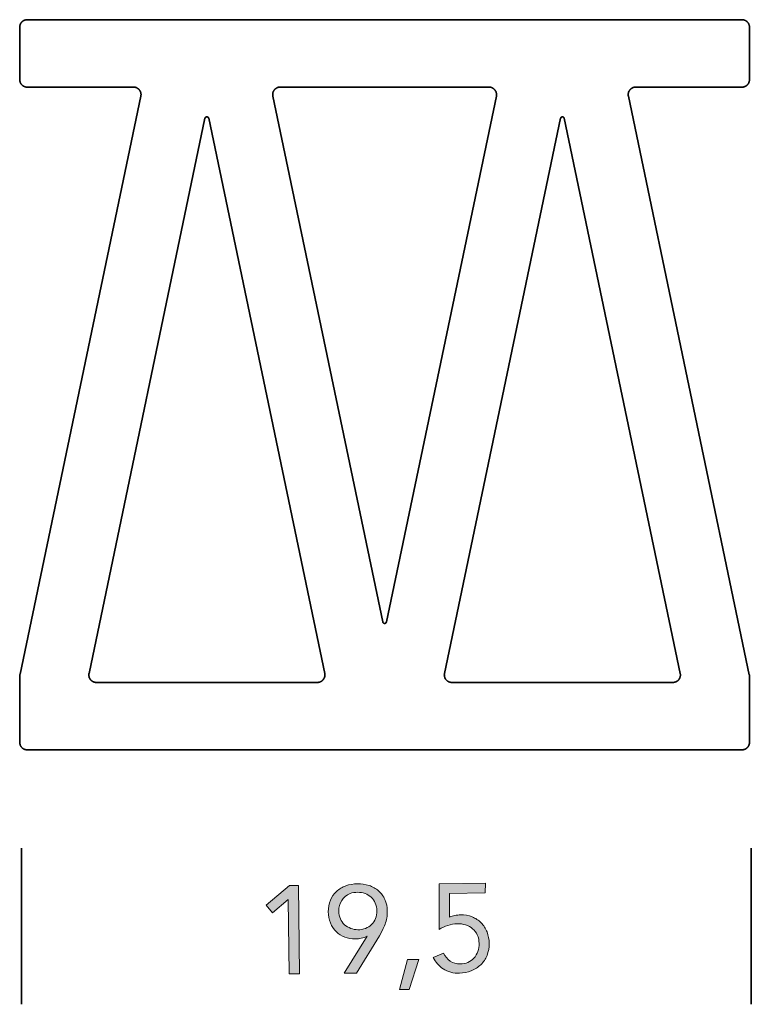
# Model space of a CAD drawing. Header units: centimetres. Extents: x 6.3 to 31.6, y 0.8 to 10.8.
# Tile 1 of 8: x 6.3 to 9.6, y 3 to 7.5. Entities that reach past the tile are written whole.
import ezdxf

# ---------------------------------------------------------------- set-up
doc = ezdxf.new("R2010")
doc.units = ezdxf.units.CM
doc.header["$MEASUREMENT"] = 0
doc.layers.add('Capa 1', color=7, linetype='Continuous', lineweight=0)

msp = doc.modelspace()

# ---------------------------------------------------------------- hatches: boundary and pattern name
at = {"layer": 'Capa 1', "true_color": 0x000000, "transparency": 33554687}
h = msp.add_hatch(color=18, dxfattribs=at)
h.dxf.hatch_style = 2
edge = h.paths.add_edge_path()
edge.add_spline(control_points=[(7.5466, 3.1182), (7.5466, 3.1182), (7.4994, 3.1182), (7.4994, 3.1182), (7.4994, 3.1182), (7.4944, 3.4565), (7.4944, 3.4565), (7.4944, 3.4565), (7.4944, 3.4565), (7.4944, 3.4565), (7.4944, 3.4565), (7.4239, 3.3951), (7.4239, 3.3951), (7.4239, 3.3951), (7.3953, 3.4304), (7.3953, 3.4304), (7.3953, 3.4304), (7.5011, 3.519), (7.5011, 3.519), (7.5011, 3.519), (7.5424, 3.519), (7.5424, 3.519), (7.5424, 3.519), (7.5466, 3.1182), (7.5466, 3.1182)], knot_values=[0, 0, 0, 0, 1, 1, 1, 2, 2, 2, 3, 3, 3, 4, 4, 4, 5, 5, 5, 6, 6, 6, 7, 7, 7, 8, 8, 8, 8], degree=3, periodic=0)
h = msp.add_hatch(color=18, dxfattribs=at)
h.dxf.hatch_style = 2
edge = h.paths.add_edge_path()
edge.add_spline(control_points=[(7.8116, 3.3186), (7.8236, 3.3183), (7.8356, 3.3205), (7.8468, 3.3249), (7.8568, 3.3289), (7.8659, 3.3347), (7.8736, 3.3422), (7.8814, 3.3498), (7.8876, 3.3589), (7.8916, 3.369), (7.8963, 3.3802), (7.8985, 3.3922), (7.898, 3.4043), (7.8982, 3.4164), (7.8958, 3.4285), (7.8909, 3.4396), (7.8865, 3.4497), (7.88, 3.4588), (7.8719, 3.4664), (7.8639, 3.4737), (7.8545, 3.4793), (7.8444, 3.483), (7.8225, 3.4907), (7.7985, 3.4907), (7.7766, 3.483), (7.7442, 3.4701), (7.7236, 3.4381), (7.7255, 3.4033), (7.7253, 3.3911), (7.7277, 3.3791), (7.7325, 3.368), (7.7371, 3.3581), (7.7434, 3.3491), (7.7512, 3.3415), (7.7594, 3.3343), (7.7689, 3.3287), (7.7791, 3.3249), (7.7895, 3.321), (7.8005, 3.3188), (7.8116, 3.3186)], knot_values=[0, 0, 0, 0, 1, 1, 1, 2, 2, 2, 3, 3, 3, 4, 4, 4, 5, 5, 5, 6, 6, 6, 7, 7, 7, 8, 8, 8, 9, 9, 9, 10, 10, 10, 11, 11, 11, 12, 12, 12, 13, 13, 13, 13], degree=3, periodic=0)
edge = h.paths.add_edge_path()
edge.add_spline(control_points=[(7.8535, 3.2893), (7.8535, 3.2893), (7.8535, 3.2893), (7.8535, 3.2893), (7.8454, 3.2848), (7.8366, 3.2816), (7.8274, 3.2798), (7.8185, 3.2781), (7.8094, 3.2771), (7.8003, 3.2766), (7.7838, 3.2763), (7.7673, 3.2792), (7.7519, 3.2851), (7.7373, 3.2905), (7.7241, 3.299), (7.7131, 3.3101), (7.7021, 3.3214), (7.6933, 3.3347), (7.6874, 3.3493), (7.6809, 3.3655), (7.6775, 3.3829), (7.6775, 3.4004), (7.6769, 3.4184), (7.6801, 3.4364), (7.687, 3.453), (7.6932, 3.468), (7.7026, 3.4815), (7.7145, 3.4925), (7.7269, 3.5036), (7.7412, 3.5123), (7.7569, 3.5179), (7.791, 3.5301), (7.8282, 3.5307), (7.8627, 3.5197), (7.8785, 3.5144), (7.8931, 3.5061), (7.9057, 3.4953), (7.9181, 3.4846), (7.9279, 3.4714), (7.9347, 3.4565), (7.9418, 3.4399), (7.9455, 3.422), (7.9456, 3.404), (7.9457, 3.3932), (7.9449, 3.3825), (7.9431, 3.3719), (7.9415, 3.3623), (7.939, 3.3528), (7.9357, 3.3436), (7.9323, 3.3346), (7.9283, 3.3257), (7.9237, 3.3172), (7.9237, 3.3172), (7.9093, 3.2911), (7.9093, 3.2911), (7.9093, 3.2911), (7.8056, 3.121), (7.8056, 3.121), (7.8056, 3.121), (7.7502, 3.121), (7.7502, 3.121), (7.7502, 3.121), (7.8535, 3.2893), (7.8535, 3.2893)], knot_values=[0, 0, 0, 0, 1, 1, 1, 2, 2, 2, 3, 3, 3, 4, 4, 4, 5, 5, 5, 6, 6, 6, 7, 7, 7, 8, 8, 8, 9, 9, 9, 10, 10, 10, 11, 11, 11, 12, 12, 12, 13, 13, 13, 14, 14, 14, 15, 15, 15, 16, 16, 16, 17, 17, 17, 18, 18, 18, 19, 19, 19, 20, 20, 20, 21, 21, 21, 21], degree=3, periodic=0)
h = msp.add_hatch(color=18, dxfattribs=at)
h.dxf.hatch_style = 2
edge = h.paths.add_edge_path()
edge.add_spline(control_points=[(8.3905, 3.4862), (8.3905, 3.4862), (8.2275, 3.4837), (8.2275, 3.4837), (8.2275, 3.4837), (8.2275, 3.3757), (8.2275, 3.3757), (8.2354, 3.3797), (8.2438, 3.3825), (8.2525, 3.3838), (8.2613, 3.3852), (8.2701, 3.386), (8.279, 3.3863), (8.2968, 3.3867), (8.3146, 3.3836), (8.3312, 3.3771), (8.3466, 3.371), (8.3605, 3.3618), (8.3721, 3.35), (8.3836, 3.3381), (8.3926, 3.3241), (8.3986, 3.3087), (8.405, 3.292), (8.4083, 3.2744), (8.4085, 3.2565), (8.4088, 3.2378), (8.4054, 3.2192), (8.3986, 3.2018), (8.3922, 3.186), (8.3825, 3.1717), (8.3704, 3.1598), (8.3579, 3.148), (8.3433, 3.1386), (8.3273, 3.1323), (8.31, 3.1255), (8.2916, 3.1219), (8.273, 3.1217), (8.247, 3.1202), (8.2212, 3.1268), (8.1993, 3.1408), (8.18, 3.154), (8.1644, 3.172), (8.1541, 3.193), (8.1541, 3.193), (8.201, 3.2117), (8.201, 3.2117), (8.2079, 3.1975), (8.2184, 3.1854), (8.2314, 3.1764), (8.2447, 3.1674), (8.2605, 3.1628), (8.2765, 3.1634), (8.2887, 3.1631), (8.3007, 3.1655), (8.3118, 3.1704), (8.322, 3.1747), (8.3311, 3.1811), (8.3386, 3.1891), (8.3551, 3.2076), (8.3637, 3.2318), (8.3626, 3.2565), (8.3628, 3.2699), (8.3601, 3.2831), (8.3545, 3.2953), (8.3496, 3.3061), (8.3423, 3.3158), (8.3333, 3.3235), (8.324, 3.3313), (8.3132, 3.3371), (8.3016, 3.3405), (8.289, 3.3444), (8.2759, 3.3463), (8.2628, 3.3461), (8.2485, 3.3457), (8.2343, 3.343), (8.2208, 3.3383), (8.2071, 3.3337), (8.194, 3.3275), (8.1816, 3.32), (8.1816, 3.32), (8.1816, 3.5278), (8.1816, 3.5278), (8.1816, 3.5278), (8.3912, 3.5306), (8.3912, 3.5306), (8.3912, 3.5306), (8.3905, 3.4862), (8.3905, 3.4862)], knot_values=[0, 0, 0, 0, 1, 1, 1, 2, 2, 2, 3, 3, 3, 4, 4, 4, 5, 5, 5, 6, 6, 6, 7, 7, 7, 8, 8, 8, 9, 9, 9, 10, 10, 10, 11, 11, 11, 12, 12, 12, 13, 13, 13, 14, 14, 14, 15, 15, 15, 16, 16, 16, 17, 17, 17, 18, 18, 18, 19, 19, 19, 20, 20, 20, 21, 21, 21, 22, 22, 22, 23, 23, 23, 24, 24, 24, 25, 25, 25, 26, 26, 26, 27, 27, 27, 28, 28, 28, 29, 29, 29, 29], degree=3, periodic=0)
h = msp.add_hatch(color=18, dxfattribs=at)
h.dxf.hatch_style = 2
edge = h.paths.add_edge_path()
edge.add_spline(control_points=[(8.0451, 3.0477), (8.0451, 3.0477), (8.0017, 3.0477), (8.0017, 3.0477), (8.0017, 3.0477), (8.037, 3.1835), (8.037, 3.1835), (8.037, 3.1835), (8.0885, 3.1835), (8.0885, 3.1835), (8.0885, 3.1835), (8.0451, 3.0477), (8.0451, 3.0477)], knot_values=[0, 0, 0, 0, 1, 1, 1, 2, 2, 2, 3, 3, 3, 4, 4, 4, 4], degree=3, periodic=0)

# ---------------------------------------------------------------- linework, layer by layer
at = {"layer": 'Capa 1', "color": 250, "lineweight": 35, "true_color": 0x2e2e2d}
for p, q in [((6.3091, 7.4524), (9.5575, 7.4524)), ((6.2749, 7.1801), (6.2749, 7.4182)), ((9.5913, 7.4182), (9.5913, 7.1801)), ((6.792, 7.1462), (6.3091, 7.1462)), ((8.4078, 7.1462), (7.4588, 7.1462)), ((9.5575, 7.1462), (9.0745, 7.1462)), ((6.2763, 4.4789), (6.8255, 7.1053)), ((7.4253, 7.1053), (7.9248, 4.7166)), ((7.9417, 4.7166), (8.4413, 7.1053)), ((9.041, 7.1053), (9.5906, 4.4771)), ((7.1169, 7.0044), (6.5899, 4.4831)), ((7.6609, 4.4831), (7.1339, 7.0044)), ((8.7327, 7.0044), (8.2056, 4.4831)), ((9.2766, 4.4831), (8.7496, 7.0044)), ((6.2749, 4.1698), (6.2749, 4.4683)), ((6.6231, 4.4422), (7.6278, 4.4422)), ((8.2388, 4.4422), (9.2435, 4.4422)), ((9.5913, 4.4701), (9.5913, 4.1698)), ((9.5575, 4.136), (6.3091, 4.136)), ((6.2837, 3.689), (6.2837, 2.9799)), ((9.5998, 3.689), (9.5998, 2.9799))]:
    msp.add_line(p, q, dxfattribs=at)
for points in [[(6.2752, 7.4182), (6.2752, 7.4189), (6.2752, 7.42), (6.2752, 7.4207), (6.2752, 7.4214), (6.2752, 7.4221), (6.2752, 7.4228), (6.2756, 7.4239), (6.2756, 7.4246), (6.2759, 7.4253), (6.2759, 7.426), (6.2763, 7.427), (6.2763, 7.4277), (6.2766, 7.4284), (6.277, 7.4292), (6.277, 7.4299), (6.2773, 7.4309), (6.2777, 7.4316), (6.278, 7.4323), (6.2784, 7.433), (6.2787, 7.4341), (6.2791, 7.4348), (6.2798, 7.4355), (6.2802, 7.4362), (6.2805, 7.4369), (6.2812, 7.4376), (6.2816, 7.4383), (6.2819, 7.439), (6.2826, 7.4397), (6.2833, 7.4404), (6.2837, 7.4411), (6.2844, 7.4419), (6.2851, 7.4426), (6.2858, 7.4429), (6.2861, 7.4436), (6.2869, 7.4443), (6.2876, 7.4447), (6.2883, 7.4454), (6.289, 7.4457), (6.2897, 7.4464), (6.2904, 7.4468), (6.2911, 7.4471), (6.2918, 7.4478), (6.2929, 7.4482), (6.2936, 7.4486), (6.2943, 7.4489), (6.295, 7.4493), (6.2957, 7.4496), (6.2964, 7.45), (6.2974, 7.4503), (6.2981, 7.4507), (6.2988, 7.4507), (6.2996, 7.451), (6.3006, 7.4514), (6.3013, 7.4514), (6.302, 7.4517), (6.3027, 7.4517), (6.3038, 7.4517), (6.3045, 7.4521), (6.3052, 7.4521), (6.3059, 7.4521), (6.3066, 7.4524), (6.3077, 7.4524), (6.3084, 7.4524), (6.3091, 7.4524)], [(9.5575, 7.4524), (9.5582, 7.4524), (9.5589, 7.4524), (9.5599, 7.4524), (9.5606, 7.4521), (9.5613, 7.4521), (9.562, 7.4521), (9.5627, 7.4517), (9.5638, 7.4517), (9.5645, 7.4517), (9.5652, 7.4514), (9.5659, 7.4514), (9.567, 7.451), (9.5677, 7.4507), (9.5684, 7.4507), (9.5691, 7.4503), (9.5698, 7.45), (9.5709, 7.4496), (9.5716, 7.4493), (9.5723, 7.4489), (9.573, 7.4486), (9.5737, 7.4482), (9.5747, 7.4478), (9.5754, 7.4471), (9.5762, 7.4468), (9.5769, 7.4464), (9.5776, 7.4457), (9.5783, 7.4454), (9.579, 7.4447), (9.5797, 7.4443), (9.5804, 7.4436), (9.5807, 7.4429), (9.5814, 7.4426), (9.5821, 7.4419), (9.5829, 7.4411), (9.5832, 7.4404), (9.5839, 7.4397), (9.5843, 7.439), (9.585, 7.4383), (9.5853, 7.4376), (9.586, 7.4369), (9.5864, 7.4362), (9.5867, 7.4355), (9.5871, 7.4348), (9.5878, 7.4341), (9.5881, 7.433), (9.5885, 7.4323), (9.5889, 7.4316), (9.5892, 7.4309), (9.5892, 7.4299), (9.5896, 7.4292), (9.5899, 7.4284), (9.5903, 7.4277), (9.5903, 7.427), (9.5906, 7.426), (9.5906, 7.4253), (9.591, 7.4246), (9.591, 7.4239), (9.5913, 7.4228), (9.5913, 7.4221), (9.5913, 7.4214), (9.5913, 7.4207), (9.5913, 7.42), (9.5913, 7.4189), (9.5913, 7.4182)], [(6.3091, 7.1462), (6.3084, 7.1462), (6.3077, 7.1462), (6.3066, 7.1462), (6.3059, 7.1462), (6.3052, 7.1466), (6.3045, 7.1466), (6.3038, 7.1466), (6.3027, 7.1466), (6.302, 7.1469), (6.3013, 7.1469), (6.3006, 7.1473), (6.2996, 7.1476), (6.2988, 7.1476), (6.2981, 7.148), (6.2974, 7.1483), (6.2964, 7.1487), (6.2957, 7.149), (6.295, 7.1494), (6.2943, 7.1498), (6.2936, 7.1501), (6.2929, 7.1505), (6.2918, 7.1508), (6.2911, 7.1512), (6.2904, 7.1519), (6.2897, 7.1522), (6.289, 7.1526), (6.2883, 7.1533), (6.2876, 7.1536), (6.2869, 7.1543), (6.2861, 7.155), (6.2858, 7.1554), (6.2851, 7.1561), (6.2844, 7.1568), (6.2837, 7.1575), (6.2833, 7.1582), (6.2826, 7.1589), (6.2819, 7.1593), (6.2816, 7.1603), (6.2812, 7.1607), (6.2805, 7.1617), (6.2802, 7.1625), (6.2798, 7.1632), (6.2791, 7.1639), (6.2787, 7.1646), (6.2784, 7.1653), (6.278, 7.166), (6.2777, 7.167), (6.2773, 7.1677), (6.277, 7.1684), (6.277, 7.1692), (6.2766, 7.1702), (6.2763, 7.1709), (6.2763, 7.1716), (6.2759, 7.1723), (6.2759, 7.1734), (6.2756, 7.1741), (6.2756, 7.1748), (6.2752, 7.1755), (6.2752, 7.1762), (6.2752, 7.1773), (6.2752, 7.178), (6.2752, 7.1787), (6.2752, 7.1794), (6.2752, 7.1801)], [(9.5913, 7.1801), (9.5913, 7.1794), (9.5913, 7.1787), (9.5913, 7.178), (9.5913, 7.1773), (9.5913, 7.1762), (9.5913, 7.1755), (9.591, 7.1748), (9.591, 7.1741), (9.5906, 7.1734), (9.5906, 7.1723), (9.5903, 7.1716), (9.5903, 7.1709), (9.5899, 7.1702), (9.5896, 7.1692), (9.5892, 7.1684), (9.5892, 7.1677), (9.5889, 7.167), (9.5885, 7.166), (9.5881, 7.1653), (9.5878, 7.1646), (9.5871, 7.1639), (9.5867, 7.1632), (9.5864, 7.1625), (9.586, 7.1617), (9.5853, 7.1607), (9.585, 7.1603), (9.5843, 7.1593), (9.5839, 7.1589), (9.5832, 7.1582), (9.5829, 7.1575), (9.5821, 7.1568), (9.5814, 7.1561), (9.5807, 7.1554), (9.5804, 7.155), (9.5797, 7.1543), (9.579, 7.1536), (9.5783, 7.1533), (9.5776, 7.1526), (9.5769, 7.1522), (9.5762, 7.1519), (9.5754, 7.1512), (9.5747, 7.1508), (9.5737, 7.1505), (9.573, 7.1501), (9.5723, 7.1498), (9.5716, 7.1494), (9.5709, 7.149), (9.5698, 7.1487), (9.5691, 7.1483), (9.5684, 7.148), (9.5677, 7.1476), (9.567, 7.1476), (9.5659, 7.1473), (9.5652, 7.1469), (9.5645, 7.1469), (9.5638, 7.1466), (9.5627, 7.1466), (9.562, 7.1466), (9.5613, 7.1466), (9.5606, 7.1462), (9.5599, 7.1462), (9.5589, 7.1462), (9.5582, 7.1462), (9.5575, 7.1462)], [(6.8255, 7.1053), (6.8255, 7.106), (6.8259, 7.1071), (6.8259, 7.1081), (6.8259, 7.1088), (6.8259, 7.1099), (6.8262, 7.1106), (6.8262, 7.1117), (6.8262, 7.1127), (6.8262, 7.1138), (6.8262, 7.1145), (6.8259, 7.1155), (6.8259, 7.1166), (6.8259, 7.1173), (6.8255, 7.1184), (6.8255, 7.1194), (6.8252, 7.1201), (6.8248, 7.1212), (6.8248, 7.1219), (6.8245, 7.1229), (6.8241, 7.124), (6.8238, 7.1247), (6.8234, 7.1258), (6.8231, 7.1265), (6.8227, 7.1275), (6.822, 7.1282), (6.8217, 7.1289), (6.8213, 7.13), (6.8206, 7.1307), (6.8203, 7.1314), (6.8195, 7.1321), (6.8192, 7.1328), (6.8185, 7.1335), (6.8178, 7.1342), (6.8174, 7.1349), (6.8167, 7.1356), (6.816, 7.1363), (6.8153, 7.1371), (6.8146, 7.1378), (6.8139, 7.1381), (6.8132, 7.1388), (6.8125, 7.1395), (6.8118, 7.1399), (6.8107, 7.1406), (6.81, 7.1409), (6.8093, 7.1416), (6.8086, 7.142), (6.8076, 7.1423), (6.8068, 7.143), (6.8058, 7.1434), (6.8051, 7.1438), (6.804, 7.1441), (6.8033, 7.1445), (6.8023, 7.1448), (6.8012, 7.1448), (6.8005, 7.1452), (6.7994, 7.1455), (6.7987, 7.1455), (6.7977, 7.1459), (6.7966, 7.1459), (6.7959, 7.1459), (6.7949, 7.1462), (6.7941, 7.1462), (6.7931, 7.1462), (6.792, 7.1462)], [(7.4588, 7.1462), (7.4577, 7.1462), (7.457, 7.1462), (7.456, 7.1462), (7.4549, 7.1459), (7.4542, 7.1459), (7.4531, 7.1459), (7.4521, 7.1455), (7.4514, 7.1455), (7.4503, 7.1452), (7.4493, 7.1448), (7.4485, 7.1448), (7.4475, 7.1445), (7.4468, 7.1441), (7.4457, 7.1438), (7.445, 7.1434), (7.444, 7.143), (7.4433, 7.1423), (7.4422, 7.142), (7.4415, 7.1416), (7.4408, 7.1409), (7.4401, 7.1406), (7.439, 7.1399), (7.4383, 7.1395), (7.4376, 7.1388), (7.4369, 7.1381), (7.4362, 7.1378), (7.4355, 7.1371), (7.4348, 7.1363), (7.4341, 7.1356), (7.4334, 7.1349), (7.433, 7.1342), (7.4323, 7.1335), (7.4316, 7.1328), (7.4313, 7.1321), (7.4306, 7.1314), (7.4302, 7.1307), (7.4295, 7.13), (7.4291, 7.1289), (7.4288, 7.1282), (7.4281, 7.1275), (7.4277, 7.1265), (7.4274, 7.1258), (7.427, 7.1247), (7.4267, 7.124), (7.4263, 7.1229), (7.426, 7.1219), (7.426, 7.1212), (7.4256, 7.1201), (7.4253, 7.1194), (7.4253, 7.1184), (7.4249, 7.1173), (7.4249, 7.1166), (7.4249, 7.1155), (7.4249, 7.1145), (7.4246, 7.1138), (7.4246, 7.1127), (7.4246, 7.1117), (7.4246, 7.1106), (7.4249, 7.1099), (7.4249, 7.1088), (7.4249, 7.1081), (7.4249, 7.1071), (7.4253, 7.106), (7.4253, 7.1053)], [(8.4413, 7.1053), (8.4413, 7.106), (8.4413, 7.1071), (8.4416, 7.1081), (8.4416, 7.1088), (8.4416, 7.1099), (8.4416, 7.1106), (8.442, 7.1117), (8.442, 7.1127), (8.442, 7.1138), (8.4416, 7.1145), (8.4416, 7.1155), (8.4416, 7.1166), (8.4413, 7.1173), (8.4413, 7.1184), (8.4413, 7.1194), (8.4409, 7.1201), (8.4406, 7.1212), (8.4402, 7.1219), (8.4402, 7.1229), (8.4399, 7.124), (8.4395, 7.1247), (8.4392, 7.1258), (8.4388, 7.1265), (8.4381, 7.1275), (8.4377, 7.1282), (8.4374, 7.1289), (8.437, 7.13), (8.4363, 7.1307), (8.436, 7.1314), (8.4353, 7.1321), (8.4349, 7.1328), (8.4342, 7.1335), (8.4335, 7.1342), (8.4332, 7.1349), (8.4324, 7.1356), (8.4317, 7.1363), (8.431, 7.1371), (8.4303, 7.1378), (8.4296, 7.1381), (8.4289, 7.1388), (8.4282, 7.1395), (8.4275, 7.1399), (8.4268, 7.1406), (8.4257, 7.1409), (8.425, 7.1416), (8.424, 7.142), (8.4233, 7.1423), (8.4226, 7.143), (8.4215, 7.1434), (8.4208, 7.1438), (8.4197, 7.1441), (8.419, 7.1445), (8.418, 7.1448), (8.4169, 7.1448), (8.4162, 7.1452), (8.4152, 7.1455), (8.4145, 7.1455), (8.4134, 7.1459), (8.4123, 7.1459), (8.4116, 7.1459), (8.4106, 7.1462), (8.4095, 7.1462), (8.4088, 7.1462), (8.4078, 7.1462)], [(9.0745, 7.1462), (9.0734, 7.1462), (9.0727, 7.1462), (9.0717, 7.1462), (9.0706, 7.1459), (9.0699, 7.1459), (9.0689, 7.1459), (9.0678, 7.1455), (9.0671, 7.1455), (9.066, 7.1452), (9.065, 7.1448), (9.0643, 7.1448), (9.0632, 7.1445), (9.0625, 7.1441), (9.0614, 7.1438), (9.0607, 7.1434), (9.0597, 7.143), (9.059, 7.1423), (9.0579, 7.142), (9.0572, 7.1416), (9.0565, 7.1409), (9.0555, 7.1406), (9.0547, 7.1399), (9.054, 7.1395), (9.0533, 7.1388), (9.0526, 7.1381), (9.0519, 7.1378), (9.0512, 7.1371), (9.0505, 7.1363), (9.0498, 7.1356), (9.0491, 7.1349), (9.0487, 7.1342), (9.048, 7.1335), (9.0473, 7.1328), (9.047, 7.1321), (9.0463, 7.1314), (9.0459, 7.1307), (9.0452, 7.13), (9.0449, 7.1289), (9.0445, 7.1282), (9.0438, 7.1275), (9.0435, 7.1265), (9.0431, 7.1258), (9.0428, 7.1247), (9.0424, 7.124), (9.042, 7.1229), (9.0417, 7.1219), (9.0417, 7.1212), (9.0413, 7.1201), (9.041, 7.1194), (9.041, 7.1184), (9.0406, 7.1173), (9.0406, 7.1166), (9.0406, 7.1155), (9.0403, 7.1145), (9.0403, 7.1138), (9.0403, 7.1127), (9.0403, 7.1117), (9.0403, 7.1106), (9.0403, 7.1099), (9.0406, 7.1088), (9.0406, 7.1081), (9.0406, 7.1071), (9.041, 7.106), (9.041, 7.1053)], [(7.1339, 7.0044), (7.1339, 7.0044), (7.1335, 7.0048), (7.1335, 7.0048), (7.1335, 7.0051), (7.1335, 7.0051), (7.1335, 7.0055), (7.1335, 7.0055), (7.1335, 7.0058), (7.1332, 7.0058), (7.1332, 7.0058), (7.1332, 7.0062), (7.1332, 7.0062), (7.1328, 7.0065), (7.1328, 7.0065), (7.1328, 7.0069), (7.1328, 7.0069), (7.1325, 7.0072), (7.1325, 7.0072), (7.1325, 7.0076), (7.1325, 7.0076), (7.1321, 7.0076), (7.1321, 7.0079), (7.1321, 7.0079), (7.1318, 7.0083), (7.1318, 7.0083), (7.1318, 7.0083), (7.1314, 7.0086), (7.1314, 7.0086), (7.131, 7.009), (7.131, 7.009), (7.131, 7.009), (7.1307, 7.0093), (7.1307, 7.0093), (7.1303, 7.0093), (7.1303, 7.0097), (7.1303, 7.0097), (7.13, 7.0097), (7.13, 7.0101), (7.1296, 7.0101), (7.1296, 7.0101), (7.1293, 7.0101), (7.1293, 7.0104), (7.1289, 7.0104), (7.1289, 7.0104), (7.1286, 7.0104), (7.1286, 7.0104), (7.1282, 7.0104), (7.1282, 7.0108), (7.1279, 7.0108), (7.1279, 7.0108), (7.1275, 7.0108), (7.1275, 7.0108), (7.1272, 7.0108), (7.1272, 7.0111), (7.1268, 7.0111), (7.1268, 7.0111), (7.1265, 7.0111), (7.1265, 7.0111), (7.1261, 7.0111), (7.1261, 7.0111), (7.1258, 7.0111), (7.1258, 7.0111), (7.1258, 7.0111), (7.1254, 7.0111), (7.1251, 7.0111), (7.1251, 7.0111), (7.1251, 7.0111), (7.1247, 7.0111), (7.1247, 7.0111), (7.1243, 7.0111), (7.1243, 7.0111), (7.124, 7.0111), (7.124, 7.0111), (7.1236, 7.0111), (7.1236, 7.0108), (7.1233, 7.0108), (7.1233, 7.0108), (7.1229, 7.0108), (7.1229, 7.0108), (7.1226, 7.0108), (7.1226, 7.0104), (7.1222, 7.0104), (7.1222, 7.0104), (7.1219, 7.0104), (7.1219, 7.0104), (7.1215, 7.0104), (7.1215, 7.0101), (7.1212, 7.0101), (7.1212, 7.0101), (7.1208, 7.0101), (7.1208, 7.0097), (7.1205, 7.0097), (7.1205, 7.0097), (7.1205, 7.0093), (7.1201, 7.0093), (7.1201, 7.0093), (7.1198, 7.009), (7.1198, 7.009), (7.1198, 7.009), (7.1194, 7.0086), (7.1194, 7.0086), (7.1191, 7.0083), (7.1191, 7.0083), (7.1191, 7.0083), (7.1187, 7.0079), (7.1187, 7.0079), (7.1187, 7.0076), (7.1183, 7.0076), (7.1183, 7.0076), (7.1183, 7.0072), (7.1183, 7.0072), (7.118, 7.0069), (7.118, 7.0069), (7.118, 7.0065), (7.1176, 7.0065), (7.1176, 7.0062), (7.1176, 7.0062), (7.1176, 7.0058), (7.1176, 7.0058), (7.1173, 7.0058), (7.1173, 7.0055), (7.1173, 7.0055), (7.1173, 7.0051), (7.1173, 7.0051), (7.1173, 7.0048), (7.1173, 7.0048), (7.1173, 7.0044), (7.1169, 7.0044)], [(8.7492, 7.0044), (8.7492, 7.0044), (8.7492, 7.0048), (8.7492, 7.0048), (8.7492, 7.0051), (8.7492, 7.0051), (8.7492, 7.0055), (8.7492, 7.0055), (8.7489, 7.0058), (8.7489, 7.0058), (8.7489, 7.0058), (8.7489, 7.0062), (8.7489, 7.0062), (8.7485, 7.0065), (8.7485, 7.0065), (8.7485, 7.0069), (8.7485, 7.0069), (8.7482, 7.0072), (8.7482, 7.0072), (8.7482, 7.0076), (8.7478, 7.0076), (8.7478, 7.0076), (8.7478, 7.0079), (8.7478, 7.0079), (8.7475, 7.0083), (8.7475, 7.0083), (8.7475, 7.0083), (8.7471, 7.0086), (8.7471, 7.0086), (8.7468, 7.009), (8.7468, 7.009), (8.7468, 7.009), (8.7464, 7.0093), (8.7464, 7.0093), (8.7461, 7.0093), (8.7461, 7.0097), (8.7457, 7.0097), (8.7457, 7.0097), (8.7457, 7.0101), (8.7454, 7.0101), (8.7454, 7.0101), (8.745, 7.0101), (8.745, 7.0104), (8.7447, 7.0104), (8.7447, 7.0104), (8.7443, 7.0104), (8.7443, 7.0104), (8.744, 7.0104), (8.744, 7.0108), (8.7436, 7.0108), (8.7436, 7.0108), (8.7432, 7.0108), (8.7432, 7.0108), (8.7429, 7.0108), (8.7429, 7.0111), (8.7425, 7.0111), (8.7425, 7.0111), (8.7422, 7.0111), (8.7422, 7.0111), (8.7418, 7.0111), (8.7418, 7.0111), (8.7415, 7.0111), (8.7415, 7.0111), (8.7411, 7.0111), (8.7411, 7.0111), (8.7411, 7.0111), (8.7408, 7.0111), (8.7404, 7.0111), (8.7404, 7.0111), (8.7401, 7.0111), (8.7401, 7.0111), (8.7401, 7.0111), (8.7397, 7.0111), (8.7397, 7.0111), (8.7394, 7.0111), (8.7394, 7.0108), (8.739, 7.0108), (8.739, 7.0108), (8.7387, 7.0108), (8.7387, 7.0108), (8.7383, 7.0108), (8.7383, 7.0104), (8.738, 7.0104), (8.738, 7.0104), (8.7376, 7.0104), (8.7376, 7.0104), (8.7372, 7.0104), (8.7372, 7.0101), (8.7369, 7.0101), (8.7369, 7.0101), (8.7365, 7.0101), (8.7365, 7.0097), (8.7365, 7.0097), (8.7362, 7.0097), (8.7362, 7.0093), (8.7358, 7.0093), (8.7358, 7.0093), (8.7355, 7.009), (8.7355, 7.009), (8.7355, 7.009), (8.7351, 7.0086), (8.7351, 7.0086), (8.7348, 7.0083), (8.7348, 7.0083), (8.7348, 7.0083), (8.7344, 7.0079), (8.7344, 7.0079), (8.7344, 7.0076), (8.7341, 7.0076), (8.7341, 7.0076), (8.7341, 7.0072), (8.7337, 7.0072), (8.7337, 7.0069), (8.7337, 7.0069), (8.7337, 7.0065), (8.7334, 7.0065), (8.7334, 7.0062), (8.7334, 7.0062), (8.7334, 7.0058), (8.7334, 7.0058), (8.7334, 7.0058), (8.733, 7.0055), (8.733, 7.0055), (8.733, 7.0051), (8.733, 7.0051), (8.733, 7.0048), (8.733, 7.0048), (8.7327, 7.0044), (8.7327, 7.0044)], [(7.9248, 4.7166), (7.9252, 4.7166), (7.9252, 4.7163), (7.9252, 4.7163), (7.9252, 4.7163), (7.9252, 4.7159), (7.9252, 4.7159), (7.9252, 4.7156), (7.9255, 4.7156), (7.9255, 4.7152), (7.9255, 4.7152), (7.9255, 4.7149), (7.9255, 4.7149), (7.9255, 4.7145), (7.9259, 4.7145), (7.9259, 4.7142), (7.9259, 4.7142), (7.9262, 4.7138), (7.9262, 4.7138), (7.9262, 4.7138), (7.9262, 4.7135), (7.9266, 4.7135), (7.9266, 4.7131), (7.9266, 4.7131), (7.9269, 4.7131), (7.9269, 4.7128), (7.9269, 4.7128), (7.9273, 4.7124), (7.9273, 4.7124), (7.9276, 4.7124), (7.9276, 4.7121), (7.9276, 4.7121), (7.928, 4.7121), (7.928, 4.7117), (7.9283, 4.7117), (7.9283, 4.7117), (7.9287, 4.7114), (7.9287, 4.7114), (7.9287, 4.7114), (7.929, 4.711), (7.929, 4.711), (7.9294, 4.711), (7.9294, 4.711), (7.9297, 4.7106), (7.9297, 4.7106), (7.9301, 4.7106), (7.9301, 4.7106), (7.9304, 4.7106), (7.9304, 4.7106), (7.9308, 4.7103), (7.9308, 4.7103), (7.9312, 4.7103), (7.9312, 4.7103), (7.9315, 4.7103), (7.9315, 4.7103), (7.9319, 4.7103), (7.9319, 4.7099), (7.9322, 4.7099), (7.9322, 4.7099), (7.9326, 4.7099), (7.9326, 4.7099), (7.9329, 4.7099), (7.9329, 4.7099), (7.9333, 4.7099), (7.9333, 4.7099), (7.9333, 4.7099), (7.9336, 4.7099), (7.9336, 4.7099), (7.934, 4.7099), (7.934, 4.7099), (7.9343, 4.7099), (7.9343, 4.7099), (7.9347, 4.7099), (7.9347, 4.7103), (7.935, 4.7103), (7.935, 4.7103), (7.9354, 4.7103), (7.9354, 4.7103), (7.9357, 4.7103), (7.9357, 4.7103), (7.9361, 4.7106), (7.9361, 4.7106), (7.9364, 4.7106), (7.9364, 4.7106), (7.9368, 4.7106), (7.9368, 4.7106), (7.9371, 4.711), (7.9371, 4.711), (7.9375, 4.711), (7.9375, 4.711), (7.9379, 4.7114), (7.9379, 4.7114), (7.9379, 4.7114), (7.9382, 4.7117), (7.9382, 4.7117), (7.9386, 4.7117), (7.9386, 4.7121), (7.9389, 4.7121), (7.9389, 4.7121), (7.9389, 4.7124), (7.9393, 4.7124), (7.9393, 4.7124), (7.9396, 4.7128), (7.9396, 4.7128), (7.9396, 4.7131), (7.94, 4.7131), (7.94, 4.7131), (7.94, 4.7135), (7.94, 4.7135), (7.9403, 4.7138), (7.9403, 4.7138), (7.9403, 4.7138), (7.9407, 4.7142), (7.9407, 4.7142), (7.9407, 4.7145), (7.9407, 4.7145), (7.941, 4.7149), (7.941, 4.7149), (7.941, 4.7152), (7.941, 4.7152), (7.941, 4.7156), (7.9414, 4.7156), (7.9414, 4.7159), (7.9414, 4.7159), (7.9414, 4.7163), (7.9414, 4.7163), (7.9414, 4.7163), (7.9417, 4.7166), (7.9417, 4.7166)], [(6.2752, 4.4683), (6.2752, 4.4697), (6.2752, 4.4711), (6.2752, 4.4725), (6.2752, 4.4736), (6.2756, 4.475), (6.2756, 4.4764), (6.2759, 4.4775), (6.2763, 4.4789)], [(6.5899, 4.4831), (6.5895, 4.482), (6.5895, 4.4813), (6.5892, 4.4803), (6.5892, 4.4792), (6.5892, 4.4785), (6.5892, 4.4775), (6.5892, 4.4764), (6.5892, 4.4757), (6.5892, 4.4746), (6.5892, 4.4736), (6.5892, 4.4729), (6.5892, 4.4718), (6.5895, 4.4708), (6.5895, 4.4701), (6.5899, 4.469), (6.5899, 4.4679), (6.5902, 4.4672), (6.5906, 4.4662), (6.5906, 4.4651), (6.5909, 4.4644), (6.5913, 4.4633), (6.5917, 4.4626), (6.5924, 4.4616), (6.5927, 4.4609), (6.5931, 4.4602), (6.5934, 4.4591), (6.5938, 4.4584), (6.5945, 4.4577), (6.5948, 4.4566), (6.5955, 4.4559), (6.5959, 4.4552), (6.5966, 4.4545), (6.5973, 4.4538), (6.598, 4.4531), (6.5984, 4.4524), (6.5991, 4.4517), (6.5998, 4.4514), (6.6005, 4.4506), (6.6012, 4.4499), (6.6019, 4.4492), (6.6026, 4.4489), (6.6036, 4.4482), (6.6044, 4.4478), (6.6051, 4.4471), (6.6058, 4.4468), (6.6068, 4.4461), (6.6075, 4.4457), (6.6082, 4.4454), (6.6093, 4.445), (6.6104, 4.4447), (6.6111, 4.4443), (6.6121, 4.4439), (6.6128, 4.4436), (6.6139, 4.4432), (6.6146, 4.4429), (6.6156, 4.4429), (6.6167, 4.4425), (6.6174, 4.4425), (6.6185, 4.4422), (6.6192, 4.4422), (6.6202, 4.4422), (6.6213, 4.4422), (6.622, 4.4422), (6.6231, 4.4418)], [(7.6278, 4.4418), (7.6288, 4.4422), (7.6295, 4.4422), (7.6306, 4.4422), (7.6313, 4.4422), (7.6323, 4.4422), (7.6334, 4.4425), (7.6341, 4.4425), (7.6352, 4.4429), (7.6362, 4.4429), (7.6369, 4.4432), (7.638, 4.4436), (7.6387, 4.4439), (7.6398, 4.4443), (7.6408, 4.4447), (7.6415, 4.445), (7.6422, 4.4454), (7.6433, 4.4457), (7.644, 4.4461), (7.645, 4.4468), (7.6458, 4.4471), (7.6465, 4.4478), (7.6475, 4.4482), (7.6482, 4.4489), (7.6489, 4.4492), (7.6496, 4.4499), (7.6503, 4.4506), (7.651, 4.4514), (7.6517, 4.4517), (7.6525, 4.4524), (7.6532, 4.4531), (7.6535, 4.4538), (7.6542, 4.4545), (7.6549, 4.4552), (7.6553, 4.4559), (7.656, 4.4566), (7.6563, 4.4577), (7.6567, 4.4584), (7.6574, 4.4591), (7.6577, 4.4602), (7.6581, 4.4609), (7.6585, 4.4616), (7.6592, 4.4626), (7.6595, 4.4633), (7.6599, 4.4644), (7.6599, 4.4651), (7.6602, 4.4662), (7.6606, 4.4672), (7.6609, 4.4679), (7.6609, 4.469), (7.6613, 4.4701), (7.6613, 4.4708), (7.6616, 4.4718), (7.6616, 4.4729), (7.6616, 4.4736), (7.6616, 4.4746), (7.662, 4.4757), (7.6616, 4.4764), (7.6616, 4.4775), (7.6616, 4.4785), (7.6616, 4.4792), (7.6616, 4.4803), (7.6613, 4.4813), (7.6613, 4.482), (7.6609, 4.4831)], [(8.2053, 4.4831), (8.2053, 4.482), (8.2053, 4.4813), (8.2049, 4.4803), (8.2049, 4.4792), (8.2049, 4.4785), (8.2049, 4.4775), (8.2046, 4.4764), (8.2046, 4.4757), (8.2049, 4.4746), (8.2049, 4.4736), (8.2049, 4.4729), (8.2049, 4.4718), (8.2053, 4.4708), (8.2053, 4.4701), (8.2056, 4.469), (8.2056, 4.4679), (8.206, 4.4672), (8.2063, 4.4662), (8.2067, 4.4651), (8.2067, 4.4644), (8.207, 4.4633), (8.2074, 4.4626), (8.2077, 4.4616), (8.2084, 4.4609), (8.2088, 4.4602), (8.2091, 4.4591), (8.2098, 4.4584), (8.2102, 4.4577), (8.2106, 4.4566), (8.2113, 4.4559), (8.212, 4.4552), (8.2123, 4.4545), (8.213, 4.4538), (8.2134, 4.4531), (8.2141, 4.4524), (8.2148, 4.4517), (8.2155, 4.4514), (8.2162, 4.4506), (8.2169, 4.4499), (8.2176, 4.4492), (8.2183, 4.4489), (8.219, 4.4482), (8.2201, 4.4478), (8.2208, 4.4471), (8.2215, 4.4468), (8.2225, 4.4461), (8.2233, 4.4457), (8.2243, 4.4454), (8.225, 4.445), (8.2257, 4.4447), (8.2268, 4.4443), (8.2275, 4.4439), (8.2285, 4.4436), (8.2296, 4.4432), (8.2303, 4.4429), (8.2314, 4.4429), (8.2321, 4.4425), (8.2331, 4.4425), (8.2342, 4.4422), (8.2349, 4.4422), (8.236, 4.4422), (8.237, 4.4422), (8.2377, 4.4422), (8.2388, 4.4418)], [(9.2435, 4.4418), (9.2445, 4.4422), (9.2452, 4.4422), (9.2463, 4.4422), (9.247, 4.4422), (9.2481, 4.4422), (9.2491, 4.4425), (9.2498, 4.4425), (9.2509, 4.4429), (9.252, 4.4429), (9.2527, 4.4432), (9.2537, 4.4436), (9.2544, 4.4439), (9.2555, 4.4443), (9.2562, 4.4447), (9.2572, 4.445), (9.2579, 4.4454), (9.259, 4.4457), (9.2597, 4.4461), (9.2608, 4.4468), (9.2615, 4.4471), (9.2622, 4.4478), (9.2629, 4.4482), (9.2639, 4.4489), (9.2646, 4.4492), (9.2654, 4.4499), (9.2661, 4.4506), (9.2668, 4.4514), (9.2675, 4.4517), (9.2682, 4.4524), (9.2685, 4.4531), (9.2692, 4.4538), (9.2699, 4.4545), (9.2703, 4.4552), (9.271, 4.4559), (9.2714, 4.4566), (9.2721, 4.4577), (9.2724, 4.4584), (9.2731, 4.4591), (9.2735, 4.4602), (9.2738, 4.4609), (9.2742, 4.4616), (9.2745, 4.4626), (9.2752, 4.4633), (9.2756, 4.4644), (9.2756, 4.4651), (9.2759, 4.4662), (9.2763, 4.4672), (9.2766, 4.4679), (9.2766, 4.469), (9.277, 4.4701), (9.277, 4.4708), (9.2774, 4.4718), (9.2774, 4.4729), (9.2774, 4.4736), (9.2774, 4.4746), (9.2774, 4.4757), (9.2774, 4.4764), (9.2774, 4.4775), (9.2774, 4.4785), (9.2774, 4.4792), (9.2774, 4.4803), (9.277, 4.4813), (9.277, 4.482), (9.2766, 4.4831)], [(9.5906, 4.4771), (9.591, 4.4764), (9.591, 4.4753), (9.5913, 4.4746), (9.5913, 4.4736), (9.5913, 4.4729), (9.5913, 4.4718), (9.5913, 4.4711), (9.5913, 4.4701)], [(6.3091, 4.136), (6.3084, 4.136), (6.3077, 4.136), (6.3066, 4.136), (6.3059, 4.136), (6.3052, 4.136), (6.3045, 4.1363), (6.3038, 4.1363), (6.3027, 4.1363), (6.302, 4.1367), (6.3013, 4.1367), (6.3006, 4.137), (6.2996, 4.1374), (6.2988, 4.1374), (6.2981, 4.1377), (6.2974, 4.1381), (6.2964, 4.1384), (6.2957, 4.1384), (6.295, 4.1388), (6.2943, 4.1391), (6.2936, 4.1395), (6.2929, 4.1402), (6.2918, 4.1406), (6.2911, 4.1409), (6.2904, 4.1416), (6.2897, 4.142), (6.289, 4.1423), (6.2883, 4.143), (6.2876, 4.1434), (6.2869, 4.1441), (6.2861, 4.1448), (6.2858, 4.1451), (6.2851, 4.1458), (6.2844, 4.1466), (6.2837, 4.1473), (6.2833, 4.1476), (6.2826, 4.1483), (6.2819, 4.149), (6.2816, 4.1497), (6.2812, 4.1504), (6.2805, 4.1511), (6.2802, 4.1518), (6.2798, 4.1529), (6.2791, 4.1536), (6.2787, 4.1543), (6.2784, 4.155), (6.278, 4.1557), (6.2777, 4.1564), (6.2773, 4.1575), (6.277, 4.1582), (6.277, 4.1589), (6.2766, 4.1596), (6.2763, 4.1607), (6.2763, 4.1614), (6.2759, 4.1621), (6.2759, 4.1628), (6.2756, 4.1638), (6.2756, 4.1645), (6.2752, 4.1653), (6.2752, 4.166), (6.2752, 4.167), (6.2752, 4.1677), (6.2752, 4.1684), (6.2752, 4.1691), (6.2752, 4.1698)], [(9.5913, 4.1698), (9.5913, 4.1691), (9.5913, 4.1684), (9.5913, 4.1677), (9.5913, 4.167), (9.5913, 4.166), (9.5913, 4.1653), (9.591, 4.1645), (9.591, 4.1638), (9.5906, 4.1628), (9.5906, 4.1621), (9.5903, 4.1614), (9.5903, 4.1607), (9.5899, 4.1596), (9.5896, 4.1589), (9.5892, 4.1582), (9.5892, 4.1575), (9.5889, 4.1564), (9.5885, 4.1557), (9.5881, 4.155), (9.5878, 4.1543), (9.5871, 4.1536), (9.5867, 4.1529), (9.5864, 4.1518), (9.586, 4.1511), (9.5853, 4.1504), (9.585, 4.1497), (9.5843, 4.149), (9.5839, 4.1483), (9.5832, 4.1476), (9.5829, 4.1473), (9.5821, 4.1466), (9.5814, 4.1458), (9.5807, 4.1451), (9.5804, 4.1448), (9.5797, 4.1441), (9.579, 4.1434), (9.5783, 4.143), (9.5776, 4.1423), (9.5769, 4.142), (9.5762, 4.1416), (9.5754, 4.1409), (9.5747, 4.1406), (9.5737, 4.1402), (9.573, 4.1395), (9.5723, 4.1391), (9.5716, 4.1388), (9.5709, 4.1384), (9.5698, 4.1384), (9.5691, 4.1381), (9.5684, 4.1377), (9.5677, 4.1374), (9.567, 4.1374), (9.5659, 4.137), (9.5652, 4.1367), (9.5645, 4.1367), (9.5638, 4.1363), (9.5627, 4.1363), (9.562, 4.1363), (9.5613, 4.136), (9.5606, 4.136), (9.5599, 4.136), (9.5589, 4.136), (9.5582, 4.136), (9.5575, 4.136)]]:
    msp.add_lwpolyline(points, dxfattribs=at)
at = {"layer": 'Capa 1'}
for points, knots in [([(7.5466, 3.1182), (7.5466, 3.1182), (7.4994, 3.1182), (7.4994, 3.1182), (7.4994, 3.1182), (7.4944, 3.4565), (7.4944, 3.4565), (7.4944, 3.4565), (7.4944, 3.4565), (7.4944, 3.4565), (7.4944, 3.4565), (7.4239, 3.3951), (7.4239, 3.3951), (7.4239, 3.3951), (7.3953, 3.4304), (7.3953, 3.4304), (7.3953, 3.4304), (7.5011, 3.519), (7.5011, 3.519), (7.5011, 3.519), (7.5424, 3.519), (7.5424, 3.519), (7.5424, 3.519), (7.5466, 3.1182), (7.5466, 3.1182)], [0, 0, 0, 0, 1, 1, 1, 2, 2, 2, 3, 3, 3, 4, 4, 4, 5, 5, 5, 6, 6, 6, 7, 7, 7, 8, 8, 8, 8]), ([(7.8535, 3.2893), (7.8535, 3.2893), (7.8535, 3.2893), (7.8535, 3.2893), (7.8454, 3.2848), (7.8366, 3.2816), (7.8274, 3.2798), (7.8185, 3.2781), (7.8094, 3.2771), (7.8003, 3.2766), (7.7838, 3.2763), (7.7673, 3.2792), (7.7519, 3.2851), (7.7373, 3.2905), (7.7241, 3.299), (7.7131, 3.3101), (7.7021, 3.3214), (7.6933, 3.3347), (7.6874, 3.3493), (7.6809, 3.3655), (7.6775, 3.3829), (7.6775, 3.4004), (7.6769, 3.4184), (7.6801, 3.4364), (7.687, 3.453), (7.6932, 3.468), (7.7026, 3.4815), (7.7145, 3.4925), (7.7269, 3.5036), (7.7412, 3.5123), (7.7569, 3.5179), (7.791, 3.5301), (7.8282, 3.5307), (7.8627, 3.5197), (7.8785, 3.5144), (7.8931, 3.5061), (7.9057, 3.4953), (7.9181, 3.4846), (7.9279, 3.4714), (7.9347, 3.4565), (7.9418, 3.4399), (7.9455, 3.422), (7.9456, 3.404), (7.9457, 3.3932), (7.9449, 3.3825), (7.9431, 3.3719), (7.9415, 3.3623), (7.939, 3.3528), (7.9357, 3.3436), (7.9323, 3.3346), (7.9283, 3.3257), (7.9237, 3.3172), (7.9237, 3.3172), (7.9093, 3.2911), (7.9093, 3.2911), (7.9093, 3.2911), (7.8056, 3.121), (7.8056, 3.121), (7.8056, 3.121), (7.7502, 3.121), (7.7502, 3.121), (7.7502, 3.121), (7.8535, 3.2893), (7.8535, 3.2893)], [0, 0, 0, 0, 1, 1, 1, 2, 2, 2, 3, 3, 3, 4, 4, 4, 5, 5, 5, 6, 6, 6, 7, 7, 7, 8, 8, 8, 9, 9, 9, 10, 10, 10, 11, 11, 11, 12, 12, 12, 13, 13, 13, 14, 14, 14, 15, 15, 15, 16, 16, 16, 17, 17, 17, 18, 18, 18, 19, 19, 19, 20, 20, 20, 21, 21, 21, 21]), ([(7.8116, 3.3186), (7.8236, 3.3183), (7.8356, 3.3205), (7.8468, 3.3249), (7.8568, 3.3289), (7.8659, 3.3347), (7.8736, 3.3422), (7.8814, 3.3498), (7.8876, 3.3589), (7.8916, 3.369), (7.8963, 3.3802), (7.8985, 3.3922), (7.898, 3.4043), (7.8982, 3.4164), (7.8958, 3.4285), (7.8909, 3.4396), (7.8865, 3.4497), (7.88, 3.4588), (7.8719, 3.4664), (7.8639, 3.4737), (7.8545, 3.4793), (7.8444, 3.483), (7.8225, 3.4907), (7.7985, 3.4907), (7.7766, 3.483), (7.7442, 3.4701), (7.7236, 3.4381), (7.7255, 3.4033), (7.7253, 3.3911), (7.7277, 3.3791), (7.7325, 3.368), (7.7371, 3.3581), (7.7434, 3.3491), (7.7512, 3.3415), (7.7594, 3.3343), (7.7689, 3.3287), (7.7791, 3.3249), (7.7895, 3.321), (7.8005, 3.3188), (7.8116, 3.3186)], [0, 0, 0, 0, 1, 1, 1, 2, 2, 2, 3, 3, 3, 4, 4, 4, 5, 5, 5, 6, 6, 6, 7, 7, 7, 8, 8, 8, 9, 9, 9, 10, 10, 10, 11, 11, 11, 12, 12, 12, 13, 13, 13, 13]), ([(8.3905, 3.4862), (8.3905, 3.4862), (8.2275, 3.4837), (8.2275, 3.4837), (8.2275, 3.4837), (8.2275, 3.3757), (8.2275, 3.3757), (8.2354, 3.3797), (8.2438, 3.3825), (8.2525, 3.3838), (8.2613, 3.3852), (8.2701, 3.386), (8.279, 3.3863), (8.2968, 3.3867), (8.3146, 3.3836), (8.3312, 3.3771), (8.3466, 3.371), (8.3605, 3.3618), (8.3721, 3.35), (8.3836, 3.3381), (8.3926, 3.3241), (8.3986, 3.3087), (8.405, 3.292), (8.4083, 3.2744), (8.4085, 3.2565), (8.4088, 3.2378), (8.4054, 3.2192), (8.3986, 3.2018), (8.3922, 3.186), (8.3825, 3.1717), (8.3704, 3.1598), (8.3579, 3.148), (8.3433, 3.1386), (8.3273, 3.1323), (8.31, 3.1255), (8.2916, 3.1219), (8.273, 3.1217), (8.247, 3.1202), (8.2212, 3.1268), (8.1993, 3.1408), (8.18, 3.154), (8.1644, 3.172), (8.1541, 3.193), (8.1541, 3.193), (8.201, 3.2117), (8.201, 3.2117), (8.2079, 3.1975), (8.2184, 3.1854), (8.2314, 3.1764), (8.2447, 3.1674), (8.2605, 3.1628), (8.2765, 3.1634), (8.2887, 3.1631), (8.3007, 3.1655), (8.3118, 3.1704), (8.322, 3.1747), (8.3311, 3.1811), (8.3386, 3.1891), (8.3551, 3.2076), (8.3637, 3.2318), (8.3626, 3.2565), (8.3628, 3.2699), (8.3601, 3.2831), (8.3545, 3.2953), (8.3496, 3.3061), (8.3423, 3.3158), (8.3333, 3.3235), (8.324, 3.3313), (8.3132, 3.3371), (8.3016, 3.3405), (8.289, 3.3444), (8.2759, 3.3463), (8.2628, 3.3461), (8.2485, 3.3457), (8.2343, 3.343), (8.2208, 3.3383), (8.2071, 3.3337), (8.194, 3.3275), (8.1816, 3.32), (8.1816, 3.32), (8.1816, 3.5278), (8.1816, 3.5278), (8.1816, 3.5278), (8.3912, 3.5306), (8.3912, 3.5306), (8.3912, 3.5306), (8.3905, 3.4862), (8.3905, 3.4862)], [0, 0, 0, 0, 1, 1, 1, 2, 2, 2, 3, 3, 3, 4, 4, 4, 5, 5, 5, 6, 6, 6, 7, 7, 7, 8, 8, 8, 9, 9, 9, 10, 10, 10, 11, 11, 11, 12, 12, 12, 13, 13, 13, 14, 14, 14, 15, 15, 15, 16, 16, 16, 17, 17, 17, 18, 18, 18, 19, 19, 19, 20, 20, 20, 21, 21, 21, 22, 22, 22, 23, 23, 23, 24, 24, 24, 25, 25, 25, 26, 26, 26, 27, 27, 27, 28, 28, 28, 29, 29, 29, 29]), ([(8.0451, 3.0477), (8.0451, 3.0477), (8.0017, 3.0477), (8.0017, 3.0477), (8.0017, 3.0477), (8.037, 3.1835), (8.037, 3.1835), (8.037, 3.1835), (8.0885, 3.1835), (8.0885, 3.1835), (8.0885, 3.1835), (8.0451, 3.0477), (8.0451, 3.0477)], [0, 0, 0, 0, 1, 1, 1, 2, 2, 2, 3, 3, 3, 4, 4, 4, 4])]:
    msp.add_open_spline(points, degree=3, knots=knots, dxfattribs=at)

doc.saveas('drawing.dxf')
